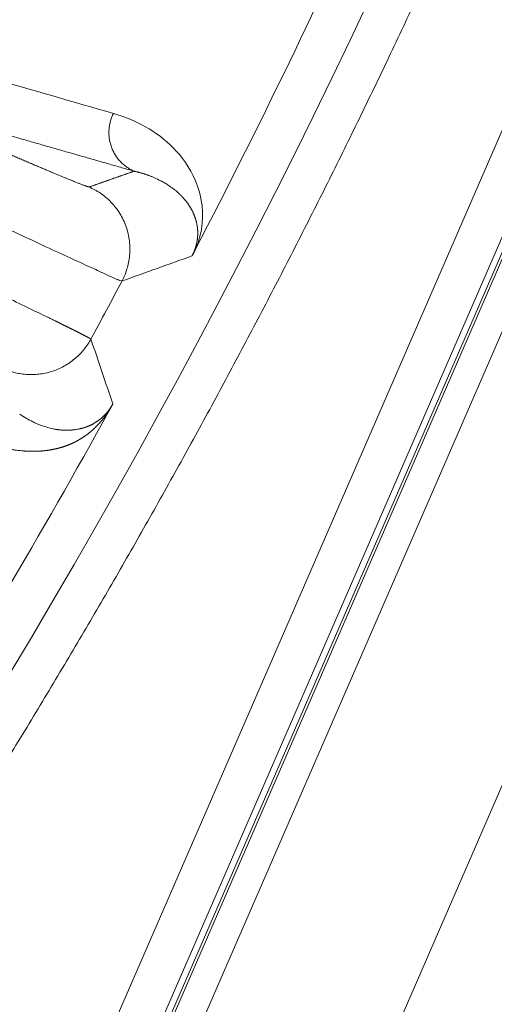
# Model space of a CAD drawing. Header units: millimetres. Extents: x 5437 to 18441, y -4466 to 3128.
# Tile 181 of 256: x 8570.31 to 8575.9, y -2826.01 to -2814.4. Entities that reach past the tile are written whole.
import ezdxf

# ---------------------------------------------------------------- set-up
doc = ezdxf.new("R2010")
doc.units = ezdxf.units.MM
doc.layers.add('1', color=7, linetype='Continuous', true_color=0xffffff)
doc.styles.add('TXT08', font='txt.shx', dxfattribs={"width": 0.8, "bigfont": 'gbcbig.shx'})
doc.dimstyles.get("Standard").update_dxf_attribs({"dimtxt": 0.18, "dimasz": 0.18, "dimexe": 0.18, "dimexo": 0.0625, "dimgap": 0.09, "dimtad": 0, "dimtih": 1, "dimtoh": 1, "dimdec": 4, "dimzin": 0, "dimdsep": 46, "dimtxsty": 'Standard', "dimcen": 0.09, "dimadec": 0, "dimazin": 0, "dimtfac": 1, "dimtdec": 4, "dimtofl": 0, "dimtmove": 0, "dimatfit": 3, "dimfxl": 1, "dimtolj": 1, "dimtzin": 0, "dimarcsym": 0})
doc.dimstyles.new('YanXiu', dxfattribs={"dimtxt": 40, "dimasz": 30, "dimexe": 0.66, "dimexo": 0.66, "dimgap": 0.66, "dimtad": 0, "dimdec": 1, "dimdsep": 46, "dimtxsty": 'TXT08', "dimcen": 0, "dimclrd": 256, "dimclre": 165, "dimclrt": 90, "dimazin": 2, "dimtfac": 1, "dimtdec": 1, "dimtofl": 0, "dimtmove": 0, "dimatfit": 3, "dimfxl": 1, "dimlwd": 5, "dimlwe": 13, "dimarcsym": 0})

# ---------------------------------------------------------------- blocks, each defined once
blk = doc.blocks.new('*D53')
at = {"color": 0, "lineweight": -2, "transparency": 16777216}
for p, q in [((10989.431, -2154.415), (10692.917, -2240.821)), ((11069.431, -2154.415), (10989.431, -2154.415)), ((8443.48, -2896.412), (8443.48, -2896.232)), ((8443.39, -2896.322), (8443.57, -2896.322))]:
    blk.add_line(p, q, dxfattribs=at)
at = {"color": 0, "lineweight": 20, "transparency": 16777216}
blk.add_solid([(10689.187, -2228.02), (10696.648, -2253.622), (10616.112, -2263.203)], dxfattribs=at)
at = {"layer": 'Defpoints', "color": 0, "lineweight": 20, "transparency": 16777216}
for p in [(10616.112, -2263.203), (6270.848, -3529.44)]:
    blk.add_point(p, dxfattribs=at)
at = {"color": 0, "lineweight": 20, "transparency": 16777216, "insert": (11249.521, -2154.415), "char_height": 80, "attachment_point": 5}
blk.add_mtext('\\A1;R2260', dxfattribs=at)
blk = doc.blocks.new('*D54')
at = {"color": 0, "lineweight": -2, "transparency": 16777216}
blk.add_line((7492.685, -2896.322), (7463.516, -2896.322), dxfattribs=at)
at = {"color": 0, "lineweight": -3, "transparency": 16777216}
for start, end in [(14.724706, 87.329624), (101.590205, 175.275294)]:
    blk.add_arc((8434.119, -2896.322), 970.423, start, end, dxfattribs=at)
at = {"color": 0, "lineweight": 20, "transparency": 16777216}
for points in [[(9385.695, -2646.81), (9359.647, -2652.519), (9389.799, -2727.809)], [(7480.316, -2816.939), (7453.672, -2815.84), (7463.696, -2896.322)]]:
    blk.add_solid(points, dxfattribs=at)
at = {"layer": 'Defpoints', "color": 0, "lineweight": 20, "transparency": 16777216}
for p in [(7900.863, -2085.545), (10671.817, -2501.755), (7492.748, -2896.322), (7740.501, -2896.322), (8434.119, -2896.322)]:
    blk.add_point(p, dxfattribs=at)
at = {"color": 0, "lineweight": 20, "transparency": 16777216, "insert": (8359.241, -1928.792), "char_height": 80, "attachment_point": 5}
blk.add_mtext('\\A1;165%%D', dxfattribs=at)
blk = doc.blocks.new('*D56')
at = {"lineweight": 5, "transparency": 16777216}
blk.add_line((9409.719, -2278.028), (9220.9, -2398.87), dxfattribs=at)
at = {"lineweight": 20, "transparency": 16777216}
blk.add_solid([(9218.205, -2394.659), (9223.595, -2403.082), (9195.632, -2415.042)], dxfattribs=at)
at = {"layer": 'Defpoints', "color": 0, "lineweight": 20, "transparency": 16777216}
for p in [(9195.632, -2415.042), (8443.48, -2896.412)]:
    blk.add_point(p, dxfattribs=at)
at = {"color": 90, "lineweight": 20, "transparency": 16777216, "insert": (9459.689, -2246.048), "char_height": 40, "attachment_point": 5, "rotation": 32.6188, "style": 'TXT08'}
blk.add_mtext('R893', dxfattribs=at)

msp = doc.modelspace()

# ---------------------------------------------------------------- linework, layer by layer
at = {"color": 7, "lineweight": 20}
msp.add_arc((8443.47995, -2896.41157), 893, 10.1099821, 350.11198757, dxfattribs=at)
at = {"layer": '1', "color": 0, "lineweight": 20}
for p, q in [((8547.24623, -2889.60885), (8612.98638, -2738.27071)), ((8563.8371, -2846.06375), (8604.05639, -2753.46827)), ((8592.18017, -2779.95574), (8563.71562, -2845.48868)), ((8564.97473, -2841.07216), (8589.6127, -2784.34901)), ((8590.16674, -2784.51052), (8565.47093, -2841.36683)), ((8590.07124, -2784.54818), (8565.43326, -2841.27133))]:
    msp.add_line(p, q, dxfattribs=at)
for radius, start, end in [(87.40415, 315.5783309, 336.5220504), (86.87162, 332.5698146, 335.8117499), (86.27754, 331.5660851, 332.0831817), (86.87162, 327.8798568, 331.1442178)]:
    msp.add_arc((8495.27522, -2777.08546), radius, start, end, dxfattribs=at)
for points, degree in [([(8575.90202, -2812.1061), (8573.34176, -2818.00049), (8570.24285, -2823.66092), (8566.63371, -2829.02182), (8562.55508, -2834.02267), (8558.05702, -2838.61246)], 5), ([(8568.55492, -2814.68109), (8569.50745, -2814.95546), (8570.45941, -2815.22954), (8571.41084, -2815.50335)], 3), ([(8571.65425, -2816.18521), (8571.08309, -2816.0215), (8570.51178, -2815.85771), (8569.9403, -2815.69386), (8569.36865, -2815.52992), (8568.79681, -2815.36591)], 5), ([(8571.12436, -2816.37152), (8571.23052, -2816.33433), (8571.33659, -2816.29711), (8571.44257, -2816.25985), (8571.54845, -2816.22255), (8571.65425, -2816.18521)], 5), ([(8571.99065, -2816.31005), (8571.96477, -2816.29571), (8571.93829, -2816.28238), (8571.91137, -2816.2701)], 3), ([(8572.15672, -2816.42474), (8572.15138, -2816.42015), (8572.14597, -2816.41562), (8572.14051, -2816.41114)], 3), ([(8572.35041, -2816.6742), (8572.34369, -2816.66003), (8572.33652, -2816.64592), (8572.32888, -2816.63192)], 3), ([(8572.39755, -2816.82529), (8572.39613, -2816.81708), (8572.39457, -2816.80884), (8572.39286, -2816.80058)], 3), ([(8571.20371, -2817.34679), (8571.1336, -2817.31556), (8571.05293, -2817.27873), (8570.96337, -2817.23716)], 3), ([(8572.33789, -2817.18454), (8572.0635, -2817.28323), (8571.78837, -2817.3816), (8571.51249, -2817.47967)], 3), ([(8571.14483, -2818.16606), (8571.23162, -2818.42131), (8571.31787, -2818.67631), (8571.4036, -2818.93108)], 3), ([(8570.30548, -2819.05007), (8570.35454, -2819.08447), (8570.40686, -2819.1156), (8570.46162, -2819.1423)], 3), ([(8570.46162, -2819.1423), (8570.47534, -2819.14904), (8570.48922, -2819.1555), (8570.50323, -2819.16167)], 3), ([(8570.50323, -2819.16167), (8570.56715, -2819.18938), (8570.63391, -2819.21092), (8570.70135, -2819.22524)], 3), ([(8570.70135, -2819.22524), (8570.70922, -2819.2268), (8570.7171, -2819.22827), (8570.72498, -2819.22964)], 3), ([(8570.95838, -2819.23452), (8570.96788, -2819.23319), (8570.97732, -2819.2317), (8570.98669, -2819.23006)], 3), ([(8571.13328, -2819.18491), (8571.13635, -2819.18349), (8571.13941, -2819.18205), (8571.14245, -2819.18059)], 3)]:
    msp.add_open_spline(points, degree=degree, dxfattribs=at)
for points, weights in [([(8571.65425, -2816.18521), (8571.17451, -2815.97551), (8571.41084, -2815.50335)], [1, 0.687480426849, 1]), ([(8571.12436, -2816.37152), (8571.91679, -2816.71602), (8571.51249, -2817.47967)], [1, 0.679313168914, 1]), ([(8571.14483, -2818.16606), (8570.79548, -2818.81083), (8570.12278, -2818.51886)], [1, 0.73711205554, 1])]:
    msp.add_rational_spline(points, weights, degree=2, dxfattribs=at)
for points, degree, knots in [([(8571.41084, -2815.50335), (8571.67615, -2815.58159), (8572.03738, -2815.77184), (8572.35546, -2816.19688), (8572.45711, -2816.51709), (8572.4655, -2816.75656), (8572.44244, -2816.92282), (8572.40277, -2817.0507), (8572.38003, -2817.10434)], 3, [0, 0, 0, 0, 0.50705916, 0.76058874, 0.88735353, 0.95073592, 0.98242712, 1, 1, 1, 1]), ([(8570.01083, -2815.91028), (8570.15936, -2815.9748), (8570.30742, -2816.0386), (8570.44848, -2816.09885), (8570.71226, -2816.21044), (8570.9157, -2816.29422), (8570.9987, -2816.3276), (8571.07654, -2816.35765), (8571.11291, -2816.36948), (8571.11927, -2816.37126), (8571.12308, -2816.37194), (8571.12436, -2816.37152)], 5, [0, 0, 0, 0, 0, 0, 0.43243586, 0.43243586, 0.43243586, 0.86272435, 0.86272435, 0.86272435, 1, 1, 1, 1, 1, 1]), ([(8571.91137, -2816.2701), (8571.90599, -2816.26768), (8571.89537, -2816.26289), (8571.87946, -2816.25608), (8571.8638, -2816.24961), (8571.84841, -2816.24351), (8571.83329, -2816.23774), (8571.81845, -2816.23229), (8571.80391, -2816.22716), (8571.78967, -2816.22233), (8571.77573, -2816.21778), (8571.7621, -2816.2135), (8571.7488, -2816.20948), (8571.73582, -2816.20571), (8571.72317, -2816.20217), (8571.71085, -2816.19886), (8571.69887, -2816.19575), (8571.68724, -2816.19285), (8571.67594, -2816.19013), (8571.66499, -2816.18759), (8571.65778, -2816.18599), (8571.65425, -2816.18521)], 3, [0, 0, 0, 0, 0.06592531, 0.1303731, 0.19334346, 0.25483644, 0.31485212, 0.37339058, 0.4304519, 0.48603615, 0.54014342, 0.59277379, 0.64392734, 0.69360415, 0.74180431, 0.78852789, 0.83377498, 0.87754566, 0.91984, 0.96065809, 1, 1, 1, 1]), ([(8572.14051, -2816.41114), (8572.13691, -2816.40821), (8572.12929, -2816.40203), (8572.11712, -2816.39256), (8572.10355, -2816.38235), (8572.08853, -2816.37148), (8572.07202, -2816.36001), (8572.05399, -2816.34801), (8572.03436, -2816.33557), (8572.01314, -2816.32274), (8571.9983, -2816.31436), (8571.99065, -2816.31005)], 3, [0, 0, 0, 0, 0.07588533, 0.16057831, 0.25407856, 0.3563856, 0.46749888, 0.58741775, 0.71614147, 0.8536692, 1, 1, 1, 1]), ([(8572.32888, -2816.63192), (8572.32699, -2816.62857), (8572.32316, -2816.62175), (8572.31718, -2816.61167), (8572.31092, -2816.6015), (8572.30438, -2816.59128), (8572.29754, -2816.581), (8572.2904, -2816.57067), (8572.28296, -2816.56029), (8572.27521, -2816.54988), (8572.26714, -2816.53943), (8572.25876, -2816.52896), (8572.25006, -2816.51847), (8572.24103, -2816.50798), (8572.23167, -2816.49748), (8572.22197, -2816.48698), (8572.21194, -2816.47651), (8572.20158, -2816.46605), (8572.19087, -2816.45562), (8572.17981, -2816.44524), (8572.16842, -2816.43489), (8572.16065, -2816.42814), (8572.15672, -2816.42474)], 3, [0, 0, 0, 0, 0.03894758, 0.07905836, 0.12033241, 0.16276979, 0.20637056, 0.25113476, 0.2970624, 0.34415354, 0.39240817, 0.44182632, 0.49240799, 0.54415319, 0.5970619, 0.65113412, 0.70636983, 0.76276902, 0.82033166, 0.87905772, 0.93894718, 1, 1, 1, 1]), ([(8570.37818, -2816.96606), (8570.26947, -2816.91543), (8570.15657, -2816.86254), (8569.92649, -2816.75442), (8569.80932, -2816.69919), (8569.69216, -2816.64394)], 3, [0, 0, 0, 0, 0.5, 0.5, 1, 1, 1, 1]), ([(8572.39286, -2816.80058), (8572.39221, -2816.79759), (8572.39089, -2816.79154), (8572.38875, -2816.78261), (8572.38646, -2816.77364), (8572.384, -2816.76466), (8572.38139, -2816.75565), (8572.37861, -2816.74663), (8572.37567, -2816.73759), (8572.37257, -2816.72854), (8572.36929, -2816.71948), (8572.36585, -2816.71041), (8572.36225, -2816.70134), (8572.35847, -2816.69226), (8572.35452, -2816.68318), (8572.35179, -2816.67721), (8572.35041, -2816.6742)], 3, [0, 0, 0, 0, 0.06122304, 0.12401468, 0.18837539, 0.25430557, 0.3218056, 0.39087585, 0.46151663, 0.53372825, 0.60751099, 0.68286511, 0.75979086, 0.83828845, 0.9183581, 1, 1, 1, 1]), ([(8572.33789, -2817.18454), (8572.33842, -2817.18352), (8572.33948, -2817.18148), (8572.34105, -2817.1784), (8572.3426, -2817.17532), (8572.34414, -2817.17223), (8572.34565, -2817.16913), (8572.34715, -2817.16602), (8572.34864, -2817.16291), (8572.3501, -2817.15979), (8572.35155, -2817.15666), (8572.35298, -2817.15352), (8572.35439, -2817.15038), (8572.35578, -2817.14723), (8572.35716, -2817.14407), (8572.35852, -2817.1409), (8572.35986, -2817.13773), (8572.36118, -2817.13455), (8572.36248, -2817.13136), (8572.36377, -2817.12817), (8572.36503, -2817.12497), (8572.36628, -2817.12176), (8572.36751, -2817.11854), (8572.36873, -2817.11532), (8572.36992, -2817.11209), (8572.37109, -2817.10885), (8572.37225, -2817.10561), (8572.37339, -2817.10236), (8572.3745, -2817.0991), (8572.3756, -2817.09584), (8572.37668, -2817.09257), (8572.37775, -2817.08929), (8572.37879, -2817.08601), (8572.37981, -2817.08272), (8572.38082, -2817.07943), (8572.3818, -2817.07612), (8572.38276, -2817.07282), (8572.38371, -2817.0695), (8572.38464, -2817.06618), (8572.38554, -2817.06286), (8572.38643, -2817.05953), (8572.3873, -2817.05619), (8572.38814, -2817.05285), (8572.38897, -2817.0495), (8572.38978, -2817.04615), (8572.39056, -2817.04279), (8572.39133, -2817.03943), (8572.39208, -2817.03606), (8572.39281, -2817.03269), (8572.39351, -2817.02931), (8572.3942, -2817.02593), (8572.39486, -2817.02254), (8572.39551, -2817.01915), (8572.39613, -2817.01576), (8572.39674, -2817.01236), (8572.39732, -2817.00895), (8572.39788, -2817.00554), (8572.39843, -2817.00213), (8572.39895, -2816.99871), (8572.39945, -2816.99529), (8572.39993, -2816.99187), (8572.40038, -2816.98844), (8572.40082, -2816.98501), (8572.40124, -2816.98158), (8572.40163, -2816.97814), (8572.40201, -2816.9747), (8572.40236, -2816.97125), (8572.40269, -2816.96781), (8572.403, -2816.96436), (8572.40329, -2816.9609), (8572.40356, -2816.95745), (8572.4038, -2816.95399), (8572.40403, -2816.95053), (8572.40423, -2816.94707), (8572.40441, -2816.9436), (8572.40457, -2816.94013), (8572.40471, -2816.93666), (8572.40483, -2816.93319), (8572.40492, -2816.92972), (8572.405, -2816.92625), (8572.40505, -2816.92277), (8572.40508, -2816.91929), (8572.40509, -2816.91581), (8572.40507, -2816.91233), (8572.40504, -2816.90885), (8572.40498, -2816.90537), (8572.4049, -2816.90189), (8572.4048, -2816.8984), (8572.40467, -2816.89492), (8572.40453, -2816.89143), (8572.40436, -2816.88795), (8572.40417, -2816.88446), (8572.40396, -2816.88098), (8572.40372, -2816.87749), (8572.40347, -2816.874), (8572.40319, -2816.87052), (8572.40289, -2816.86703), (8572.40257, -2816.86355), (8572.40222, -2816.86006), (8572.40186, -2816.85658), (8572.40147, -2816.8531), (8572.40106, -2816.84962), (8572.40062, -2816.84613), (8572.40017, -2816.84265), (8572.39969, -2816.83918), (8572.39919, -2816.8357), (8572.39866, -2816.83222), (8572.39812, -2816.82875), (8572.39774, -2816.82645), (8572.39755, -2816.82529)], 3, [0, 0, 0, 0, 0.00254262, 0.00509379, 0.00766403, 0.01026364, 0.01290255, 0.01559028, 0.01833583, 0.02114765, 0.0240336, 0.02700096, 0.03005641, 0.0332061, 0.03645561, 0.03981005, 0.04327406, 0.04685184, 0.0505472, 0.05436363, 0.05830426, 0.06237195, 0.06656931, 0.0708987, 0.07536226, 0.07996198, 0.08469965, 0.0895769, 0.09459525, 0.09975609, 0.10506067, 0.11051018, 0.1161057, 0.12184822, 0.12773866, 0.13377787, 0.13996666, 0.14630576, 0.15279586, 0.15943758, 0.16623154, 0.17317828, 0.18027833, 0.18753217, 0.19494026, 0.20250303, 0.21022088, 0.2180942, 0.22612334, 0.23430863, 0.2426504, 0.25114894, 0.25980454, 0.26861747, 0.27758798, 0.28671631, 0.29600269, 0.30544735, 0.31505048, 0.32481228, 0.33473294, 0.34481263, 0.35505154, 0.36544981, 0.3760076, 0.38672507, 0.39760235, 0.40863957, 0.41983688, 0.43119438, 0.4427122, 0.45439045, 0.46622924, 0.47822868, 0.49038886, 0.50270989, 0.51519185, 0.52783483, 0.54063892, 0.5536042, 0.56673076, 0.58001866, 0.59346799, 0.6070788, 0.62085118, 0.63478518, 0.64888088, 0.66313833, 0.67755759, 0.69213872, 0.70688177, 0.72178681, 0.73685387, 0.75208302, 0.7674743, 0.78302776, 0.79874344, 0.81462139, 0.83066165, 0.84686427, 0.86322928, 0.87975672, 0.89644663, 0.91329905, 0.93031402, 0.94749156, 0.96483172, 0.98233452, 1, 1, 1, 1]), ([(8570.96337, -2817.23716), (8570.87912, -2817.19907), (8570.78709, -2817.15684), (8570.59083, -2817.06584), (8570.4866, -2817.01708), (8570.37818, -2816.96606)], 3, [0, 0, 0, 0, 0.5, 0.5, 1, 1, 1, 1]), ([(8572.38011, -2817.10439), (8572.37904, -2817.10645), (8572.37691, -2817.11054), (8572.37375, -2817.11662), (8572.37064, -2817.12257), (8572.3676, -2817.1284), (8572.36461, -2817.13412), (8572.36168, -2817.13971), (8572.3588, -2817.14518), (8572.35598, -2817.15053), (8572.35322, -2817.15576), (8572.35052, -2817.16086), (8572.34788, -2817.16585), (8572.34529, -2817.17071), (8572.34276, -2817.17545), (8572.34029, -2817.18009), (8572.33869, -2817.18306), (8572.33789, -2817.18454)], 3, [0, 0, 0, 0, 0.07221608, 0.14314691, 0.2128926, 0.28155843, 0.34925473, 0.41609663, 0.48220372, 0.54769962, 0.61271143, 0.67736913, 0.7418048, 0.80615193, 0.87054453, 0.93511634, 1, 1, 1, 1]), ([(8571.51249, -2817.47967), (8571.50996, -2817.4809), (8571.50144, -2817.47895), (8571.47257, -2817.46879), (8571.45222, -2817.46058), (8571.40008, -2817.43808), (8571.36829, -2817.42379), (8571.2939, -2817.38948), (8571.2513, -2817.36946), (8571.20371, -2817.34679)], 3, [0, 0, 0, 0, 0.25, 0.25, 0.5, 0.5, 0.75, 0.75, 1, 1, 1, 1]), ([(8570.08906, -2817.64289), (8570.18545, -2817.69018), (8570.27808, -2817.73541), (8570.45302, -2817.82024), (8570.53532, -2817.85984), (8570.61122, -2817.89596)], 3, [0, 0, 0, 0, 0.5, 0.5, 1, 1, 1, 1]), ([(8570.61122, -2817.89596), (8570.61577, -2817.89818), (8570.62488, -2817.90263), (8570.63834, -2817.90922), (8570.65166, -2817.91573), (8570.66482, -2817.92217), (8570.67781, -2817.92854), (8570.69064, -2817.93483), (8570.7033, -2817.94104), (8570.71581, -2817.94718), (8570.72814, -2817.95324), (8570.74031, -2817.95922), (8570.75231, -2817.96512), (8570.76414, -2817.97095), (8570.7758, -2817.97669), (8570.78729, -2817.98236), (8570.79861, -2817.98794), (8570.80976, -2817.99345), (8570.82074, -2817.99887), (8570.83154, -2818.00421), (8570.84216, -2818.00947), (8570.85261, -2818.01465), (8570.86289, -2818.01975), (8570.87298, -2818.02476), (8570.8829, -2818.02968), (8570.89264, -2818.03453), (8570.90221, -2818.03929), (8570.91159, -2818.04396), (8570.92079, -2818.04856), (8570.92982, -2818.05306), (8570.93866, -2818.05748), (8570.94732, -2818.06182), (8570.95579, -2818.06606), (8570.96409, -2818.07023), (8570.9722, -2818.0743), (8570.98013, -2818.07829), (8570.98787, -2818.08219), (8570.99543, -2818.08601), (8571.00281, -2818.08974), (8571.01, -2818.09338), (8571.017, -2818.09693), (8571.02382, -2818.1004), (8571.03045, -2818.10378), (8571.0369, -2818.10707), (8571.04316, -2818.11027), (8571.04924, -2818.11338), (8571.05512, -2818.1164), (8571.06082, -2818.11934), (8571.06634, -2818.12219), (8571.07166, -2818.12495), (8571.0768, -2818.12762), (8571.08175, -2818.1302), (8571.08652, -2818.1327), (8571.0911, -2818.1351), (8571.09549, -2818.13742), (8571.09969, -2818.13965), (8571.1037, -2818.14178), (8571.10753, -2818.14383), (8571.11117, -2818.1458), (8571.11462, -2818.14767), (8571.11789, -2818.14946), (8571.12097, -2818.15115), (8571.12386, -2818.15276), (8571.12656, -2818.15428), (8571.12908, -2818.15571), (8571.13142, -2818.15706), (8571.13356, -2818.15831), (8571.13552, -2818.15948), (8571.1373, -2818.16056), (8571.13889, -2818.16155), (8571.14029, -2818.16246), (8571.14151, -2818.16328), (8571.14255, -2818.16401), (8571.1434, -2818.16466), (8571.14407, -2818.16521), (8571.14457, -2818.16569), (8571.14474, -2818.16594), (8571.14483, -2818.16606)], 3, [0, 0, 0, 0, 0.01376106, 0.02751047, 0.04124824, 0.05497437, 0.06868887, 0.08239173, 0.09608296, 0.10976257, 0.12343055, 0.13708691, 0.15073166, 0.1643648, 0.17798632, 0.19159624, 0.20519456, 0.21878128, 0.2323564, 0.24591993, 0.25947188, 0.27301224, 0.28654101, 0.30005821, 0.31356384, 0.32705789, 0.34054038, 0.3540113, 0.36747067, 0.38091848, 0.39435473, 0.40777944, 0.4211926, 0.43459422, 0.4479843, 0.46136285, 0.47472987, 0.48808536, 0.50142932, 0.51476177, 0.52808271, 0.54139213, 0.55469004, 0.56797645, 0.58125136, 0.59451478, 0.6077667, 0.62100713, 0.63423608, 0.64745354, 0.66065954, 0.67385405, 0.6870371, 0.70020868, 0.71336881, 0.72651747, 0.73965468, 0.75278045, 0.76589477, 0.77899764, 0.79208908, 0.80516909, 0.81823767, 0.83129482, 0.84434055, 0.85737487, 0.87039777, 0.88340926, 0.89640935, 0.90939804, 0.92237533, 0.93534123, 0.94829574, 0.96123887, 0.97417062, 0.987091, 1, 1, 1, 1]), ([(8571.36014, -2819.01115), (8571.35876, -2819.01323), (8571.35597, -2819.0174), (8571.35182, -2819.02355), (8571.34764, -2819.02966), (8571.34344, -2819.03573), (8571.33921, -2819.04176), (8571.33497, -2819.04775), (8571.3307, -2819.05369), (8571.32641, -2819.0596), (8571.32209, -2819.06547), (8571.31775, -2819.0713), (8571.3134, -2819.07709), (8571.30901, -2819.08283), (8571.30461, -2819.08854), (8571.30018, -2819.09421), (8571.29573, -2819.09983), (8571.29126, -2819.10542), (8571.28677, -2819.11096), (8571.28225, -2819.11647), (8571.27771, -2819.12194), (8571.27315, -2819.12736), (8571.26856, -2819.13275), (8571.26395, -2819.13809), (8571.25933, -2819.1434), (8571.25467, -2819.14866), (8571.25, -2819.15388), (8571.2453, -2819.15907), (8571.24058, -2819.16421), (8571.23584, -2819.16932), (8571.23107, -2819.17438), (8571.22629, -2819.1794), (8571.22148, -2819.18439), (8571.21665, -2819.18933), (8571.21179, -2819.19423), (8571.20692, -2819.19909), (8571.20202, -2819.20391), (8571.19709, -2819.2087), (8571.19215, -2819.21344), (8571.18718, -2819.21814), (8571.1822, -2819.2228), (8571.17718, -2819.22742), (8571.17215, -2819.232), (8571.16709, -2819.23654), (8571.16202, -2819.24104), (8571.15692, -2819.2455), (8571.15179, -2819.24992), (8571.14665, -2819.2543), (8571.14148, -2819.25864), (8571.13629, -2819.26294), (8571.13108, -2819.26719), (8571.12584, -2819.27141), (8571.12059, -2819.27559), (8571.11531, -2819.27973), (8571.11001, -2819.28382), (8571.10468, -2819.28788), (8571.09934, -2819.2919), (8571.09397, -2819.29587), (8571.08858, -2819.29981), (8571.08317, -2819.3037), (8571.07773, -2819.30756), (8571.07227, -2819.31137), (8571.06679, -2819.31515), (8571.06129, -2819.31888), (8571.05577, -2819.32258), (8571.05022, -2819.32623), (8571.04465, -2819.32984), (8571.03906, -2819.33342), (8571.03345, -2819.33695), (8571.02782, -2819.34044), (8571.02216, -2819.34389), (8571.01648, -2819.3473), (8571.01078, -2819.35067), (8571.00506, -2819.35401), (8570.99931, -2819.3573), (8570.99354, -2819.36055), (8570.98775, -2819.36376), (8570.98194, -2819.36692), (8570.97611, -2819.37005), (8570.97025, -2819.37314), (8570.96437, -2819.37619), (8570.95847, -2819.3792), (8570.95255, -2819.38217), (8570.94661, -2819.38509), (8570.94064, -2819.38798), (8570.93465, -2819.39083), (8570.92864, -2819.39363), (8570.92261, -2819.3964), (8570.91655, -2819.39912), (8570.91048, -2819.40181), (8570.90438, -2819.40445), (8570.89826, -2819.40706), (8570.89211, -2819.40962), (8570.88595, -2819.41214), (8570.87976, -2819.41463), (8570.87355, -2819.41707), (8570.86732, -2819.41947), (8570.86107, -2819.42183), (8570.85479, -2819.42416), (8570.8485, -2819.42644), (8570.84218, -2819.42868), (8570.83584, -2819.43088), (8570.82947, -2819.43304), (8570.82309, -2819.43516), (8570.81668, -2819.43724), (8570.81025, -2819.43928), (8570.8038, -2819.44127), (8570.79733, -2819.44323), (8570.79084, -2819.44515), (8570.78432, -2819.44703), (8570.77778, -2819.44886), (8570.77122, -2819.45066), (8570.76464, -2819.45242), (8570.75803, -2819.45413), (8570.75141, -2819.45581), (8570.74476, -2819.45744), (8570.73809, -2819.45904), (8570.7314, -2819.46059), (8570.72468, -2819.4621), (8570.71795, -2819.46358), (8570.71119, -2819.46501), (8570.70441, -2819.4664), (8570.69761, -2819.46776), (8570.69079, -2819.46907), (8570.68394, -2819.47034), (8570.67707, -2819.47157), (8570.67019, -2819.47276), (8570.66327, -2819.47391), (8570.65634, -2819.47502), (8570.64939, -2819.47609), (8570.64241, -2819.47712), (8570.63541, -2819.47811), (8570.62839, -2819.47906), (8570.62135, -2819.47996), (8570.61429, -2819.48083), (8570.6072, -2819.48166), (8570.60009, -2819.48244), (8570.59297, -2819.48319), (8570.58581, -2819.4839), (8570.57864, -2819.48456), (8570.57145, -2819.48519), (8570.56423, -2819.48577), (8570.55699, -2819.48632), (8570.54973, -2819.48682), (8570.54245, -2819.48728), (8570.53515, -2819.48771), (8570.52782, -2819.48809), (8570.52047, -2819.48843), (8570.51311, -2819.48874), (8570.50572, -2819.489), (8570.4983, -2819.48922), (8570.49087, -2819.4894), (8570.48341, -2819.48954), (8570.47593, -2819.48964), (8570.46843, -2819.4897), (8570.46091, -2819.48972), (8570.45337, -2819.4897), (8570.4458, -2819.48964), (8570.43822, -2819.48954), (8570.43061, -2819.4894), (8570.42298, -2819.48921), (8570.41533, -2819.48899), (8570.40765, -2819.48873), (8570.39996, -2819.48843), (8570.39224, -2819.48808), (8570.3845, -2819.4877), (8570.37674, -2819.48728), (8570.36896, -2819.48681), (8570.36115, -2819.48631), (8570.35333, -2819.48576), (8570.3351, -2819.4844), (8570.30658, -2819.48182), (8570.26806, -2819.47727), (8570.22971, -2819.47168), (8570.19154, -2819.46506), (8570.15353, -2819.4574), (8570.1157, -2819.4487), (8570.07803, -2819.43898), (8570.04054, -2819.42822), (8570.00321, -2819.41644), (8569.96606, -2819.40362), (8569.92908, -2819.38978), (8569.89226, -2819.37491), (8569.85561, -2819.35901), (8569.81914, -2819.34209), (8569.78282, -2819.32416), (8569.74669, -2819.30518), (8569.71068, -2819.28524), (8569.68698, -2819.27118), (8569.67507, -2819.26412)], 3, [0, 0, 0, 0, 0.00084564, 0.00170516, 0.00257927, 0.00346862, 0.00437385, 0.00529557, 0.00623432, 0.00719066, 0.00816509, 0.00915809, 0.01017011, 0.01120158, 0.0122529, 0.01332447, 0.01441663, 0.01552974, 0.0166641, 0.01782004, 0.01899782, 0.02019773, 0.02142003, 0.02266495, 0.02393272, 0.02522357, 0.0265377, 0.02787531, 0.02923658, 0.03062168, 0.0320308, 0.03346407, 0.03492166, 0.03640371, 0.03791035, 0.03944171, 0.04099793, 0.04257911, 0.04418536, 0.04581681, 0.04747354, 0.04915565, 0.05086325, 0.05259641, 0.05435523, 0.05613978, 0.05795014, 0.05978639, 0.06164861, 0.06353685, 0.06545118, 0.06739167, 0.06935838, 0.07135137, 0.07337069, 0.0754164, 0.07748855, 0.07958719, 0.08171236, 0.08386412, 0.0860425, 0.08824756, 0.09047933, 0.09273785, 0.09502316, 0.0973353, 0.0996743, 0.1020402, 0.10443304, 0.10685284, 0.10929963, 0.11177346, 0.11427433, 0.1168023, 0.11935737, 0.12193958, 0.12454896, 0.12718553, 0.12984931, 0.13254033, 0.1352586, 0.13800416, 0.14077703, 0.14357721, 0.14640475, 0.14925964, 0.15214192, 0.15505161, 0.15798871, 0.16095325, 0.16394524, 0.16696471, 0.17001166, 0.17308612, 0.17618809, 0.1793176, 0.18247466, 0.18565928, 0.18887147, 0.19211126, 0.19537864, 0.19867364, 0.20199627, 0.20534654, 0.20872446, 0.21213004, 0.2155633, 0.21902424, 0.22251288, 0.22602923, 0.22957329, 0.23314508, 0.2367446, 0.24037187, 0.2440269, 0.24770969, 0.25142025, 0.2551586, 0.25892474, 0.26271867, 0.26654042, 0.27038997, 0.27426736, 0.27817257, 0.28210562, 0.28606651, 0.29005526, 0.29407187, 0.29811634, 0.30218869, 0.30628891, 0.31041702, 0.31457303, 0.31875693, 0.32296874, 0.32720846, 0.3314761, 0.33577165, 0.34009514, 0.34444656, 0.34882592, 0.35323322, 0.35766847, 0.36213168, 0.36662284, 0.37114197, 0.37568907, 0.38026415, 0.3848672, 0.38949823, 0.39415725, 0.39884427, 0.40355928, 0.40830229, 0.41307331, 0.41787233, 0.42269937, 0.42755443, 0.4324375, 0.4373486, 0.44228773, 0.44725489, 0.45225009, 0.45727332, 0.4623246, 0.46740393, 0.4725113, 0.47764673, 0.48281021, 0.48800175, 0.49322136, 0.51917604, 0.54538736, 0.57185578, 0.59858172, 0.62556561, 0.65280785, 0.68030885, 0.70806899, 0.73608864, 0.76436817, 0.79290792, 0.82170824, 0.85076946, 0.8800919, 0.90967588, 0.93952169, 0.96962964, 1, 1, 1, 1]), ([(8571.14245, -2819.18059), (8571.14506, -2819.17931), (8571.15024, -2819.17678), (8571.1581, -2819.17275), (8571.16595, -2819.16859), (8571.17378, -2819.16427), (8571.1816, -2819.1598), (8571.18941, -2819.15518), (8571.19719, -2819.15041), (8571.20495, -2819.14549), (8571.21267, -2819.14041), (8571.22037, -2819.13519), (8571.22986, -2819.12853), (8571.24078, -2819.12053), (8571.25279, -2819.11127), (8571.26379, -2819.10238), (8571.2738, -2819.09389), (8571.28288, -2819.08584), (8571.29104, -2819.07828), (8571.29803, -2819.07152), (8571.30401, -2819.06552), (8571.30904, -2819.06034), (8571.31402, -2819.05509), (8571.31893, -2819.04978), (8571.32378, -2819.0444), (8571.32857, -2819.03896), (8571.3333, -2819.03347), (8571.33796, -2819.0279), (8571.34256, -2819.02228), (8571.34709, -2819.0166), (8571.35155, -2819.01087), (8571.35595, -2819.00507), (8571.36029, -2818.99922), (8571.36456, -2818.99331), (8571.36876, -2818.98734), (8571.37289, -2818.98132), (8571.37696, -2818.97525), (8571.38096, -2818.96911), (8571.3849, -2818.96292), (8571.38877, -2818.95667), (8571.39258, -2818.95037), (8571.39632, -2818.944), (8571.4, -2818.93758), (8571.4024, -2818.93325), (8571.40359, -2818.9311)], 3, [0, 0, 0, 0, 0.04306293, 0.08540262, 0.12701969, 0.16791481, 0.20808866, 0.24754194, 0.28627541, 0.32428984, 0.36158605, 0.3981649, 0.43402729, 0.49462218, 0.54965637, 0.59913487, 0.64306419, 0.68145317, 0.71431453, 0.74166792, 0.75948105, 0.77661239, 0.79306525, 0.80884335, 0.82395093, 0.83839282, 0.85217452, 0.8653024, 0.8777838, 0.88962729, 0.90084288, 0.91144237, 0.92143975, 0.93085168, 0.93969814, 0.9480032, 0.95579594, 0.96311155, 0.96999256, 0.97649002, 0.98266454, 0.98858661, 0.99433606, 1, 1, 1, 1]), ([(8571.40362, -2818.93112), (8571.40289, -2818.93248), (8571.40144, -2818.9352), (8571.39918, -2818.93943), (8571.39686, -2818.94376), (8571.39447, -2818.94821), (8571.39201, -2818.95277), (8571.38949, -2818.95744), (8571.3869, -2818.96222), (8571.38424, -2818.96712), (8571.38152, -2818.97212), (8571.37873, -2818.97724), (8571.37587, -2818.98248), (8571.37295, -2818.98782), (8571.36996, -2818.99327), (8571.36691, -2818.99884), (8571.36379, -2819.00452), (8571.36168, -2819.00834), (8571.36062, -2819.01027)], 3, [0, 0, 0, 0, 0.0599143, 0.11965286, 0.17933082, 0.2390637, 0.29896669, 0.35915399, 0.41973823, 0.4808298, 0.54253639, 0.60496251, 0.6682091, 0.73237321, 0.79754781, 0.86382162, 0.93127901, 1, 1, 1, 1]), ([(8570.72498, -2819.22964), (8570.7297, -2819.23042), (8570.73907, -2819.23198), (8570.75323, -2819.23401), (8570.76735, -2819.2358), (8570.78142, -2819.23734), (8570.79545, -2819.23862), (8570.80942, -2819.23964), (8570.82334, -2819.24042), (8570.8372, -2819.24094), (8570.85099, -2819.24121), (8570.8647, -2819.24123), (8570.87834, -2819.241), (8570.8919, -2819.24053), (8570.90537, -2819.23982), (8570.91875, -2819.23886), (8570.93204, -2819.23767), (8570.94521, -2819.23625), (8570.95402, -2819.2351), (8570.95838, -2819.23452)], 3, [0, 0, 0, 0, 0.0655181, 0.13019927, 0.19404353, 0.25705089, 0.31922139, 0.38055503, 0.44105183, 0.50071183, 0.55953505, 0.61752151, 0.67467123, 0.73098426, 0.78646061, 0.84110032, 0.89490343, 0.94786998, 1, 1, 1, 1]), ([(8570.98669, -2819.23006), (8570.99074, -2819.22932), (8570.99873, -2819.22785), (8571.01067, -2819.22538), (8571.02233, -2819.22274), (8571.03372, -2819.21995), (8571.04485, -2819.217), (8571.0557, -2819.21391), (8571.06629, -2819.21069), (8571.07662, -2819.20734), (8571.08668, -2819.20388), (8571.09647, -2819.2003), (8571.10601, -2819.19662), (8571.11529, -2819.19284), (8571.1243, -2819.189), (8571.13034, -2819.18625), (8571.13328, -2819.18491)], 3, [0, 0, 0, 0, 0.09004933, 0.17723226, 0.26154904, 0.34299999, 0.42158544, 0.49730581, 0.57016156, 0.64015323, 0.70728144, 0.7715469, 0.83295045, 0.89149304, 0.94717578, 1, 1, 1, 1])]:
    msp.add_open_spline(points, degree=degree, knots=knots, dxfattribs=at)

# ---------------------------------------------------------------- dimensions: what is measured, and where the dimension line sits
at = {"color": 0, "lineweight": 20}
dim = msp.add_angular_dim_2l(base=(7900.86303, -2085.54536), line1=((8434.11893, -2896.32157), (10671.81706, -2501.75501)), line2=((7740.5009, -2896.32157), (7492.74781, -2896.32157)), text='165%%D', dimstyle='Standard', override={"dimtxt": 80, "dimasz": 80, "dimlwd": 65533}, dxfattribs=at)
dim.commit()
dim.dimension.update_dxf_attribs({"geometry": '*D54', "text_midpoint": (8359.2409, -1928.79214), "dimtype": 162})
dim = msp.add_diameter_dim_2p(p1=(6270.84796, -3529.44022), p2=(10616.11195, -2263.20291), text='R2260', dimstyle='Standard', override={"dimtxt": 80, "dimasz": 80, "dimdec": 0}, dxfattribs=at)
dim.commit()
dim.dimension.update_dxf_attribs({"geometry": '*D53', "text_midpoint": (11249.52071, -2154.41547), "dimtype": 163})
at = {"color": 7, "lineweight": 20}
dim = msp.add_radius_dim(center=(8443.47995, -2896.41157), mpoint=(9195.63162, -2415.04179), dimstyle='YanXiu', dxfattribs=at)
dim.commit()
dim.dimension.update_dxf_attribs({"geometry": '*D56', "text_midpoint": (9459.68883, -2246.04773), "dimtype": 164})

doc.saveas('drawing.dxf')
